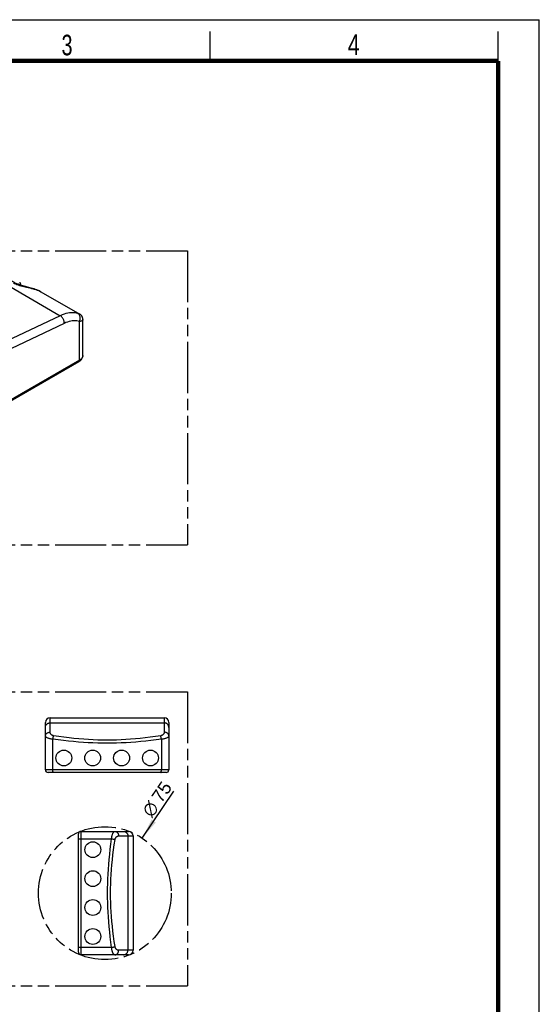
# Model space of a CAD drawing. Header units: millimetres. Extents: x 0 to 210, y 0 to 297.
# Tile 7 of 7: x 122 to 210, y 130 to 297. Entities that reach past the tile are written whole.
import ezdxf

# ---------------------------------------------------------------- set-up
doc = ezdxf.new("R2010")
doc.units = ezdxf.units.MM
doc.header["$LTSCALE"] = 19.36
doc.linetypes.add('PHANTOM', pattern=[0.8, 0.45, -0.05, 0.1, -0.05, 0.1, -0.05])
doc.layers.get('0').update_dxf_attribs({"linetype": 'CONTINUOUS'})
for name, color, linetype in [('DEFAULT_3', 7, 'PHANTOM'), ('Z_AXIS', 7, 'CONTINUOUS'), ('Z_DIM_2D', 7, 'CONTINUOUS')]:
    doc.layers.add(name, color=color, linetype=linetype)
doc.styles.add('TEXTSTYLE_2', font='txt', dxfattribs={"width": 0.75})
doc.styles.add('TEXTSTYLE_3', font='helveticaneueltw1g-ltcn.otf')
doc.styles.add('TEXTSTYLE_4', font='gdt', dxfattribs={"width": 0.7})
doc.dimstyles.new('DIMSTYLE_4', dxfattribs={"dimtxt": 2.2, "dimasz": 3.5, "dimexe": 1.5, "dimexo": 0, "dimtad": 1, "dimdec": 1, "dimdsep": 46, "dimtxsty": 'TEXTSTYLE_3', "dimblk": '_FILLED', "dimblk1": '_FILLED', "dimblk2": '_FILLED', "dimcen": 0.09, "dimclrt": 5, "dimadec": 0, "dimazin": 0, "dimtp": 0.2, "dimtm": 0.2, "dimtfac": 1, "dimtdec": 1, "dimtofl": 0, "dimtmove": 0, "dimatfit": 3, "dimldrblk": '_FILLED', "dimfxl": 0, "dimtolj": 1, "dimarcsym": 0})

# ---------------------------------------------------------------- blocks, each defined once
blk = doc.blocks.new('_FILLED')
at = {"color": 0, "linetype": 'ByBlock'}
blk.add_solid([(0, 0), (-1, 0.125), (-1, -0.125)], dxfattribs=at)
blk = doc.blocks.new('*D7')
at = {"layer": 'Z_DIM_2D', "color": 2, "linetype": 'Continuous'}
blk.add_line((142.4, 157.83), (147.8, 165.79), dxfattribs=at)
at = {"layer": 'Z_DIM_2D', "color": 2, "linetype": 'Continuous', "xscale": 3.5, "yscale": 3.5, "zscale": 3.5, "rotation": 235.8741162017}
blk.add_blockref('_FILLED', (142.4, 157.83), dxfattribs=at)
at = {"layer": 'Z_DIM_2D', "color": 5, "linetype": 'Continuous'}
for s, style, p in [('75', 'TEXTSTYLE_3', (145.68, 163.65)), ('n', 'TEXTSTYLE_4', (144.04, 161.22))]:
    blk.add_text(s, height=2.2, rotation=55.8741, dxfattribs=dict(at, style=style)).set_placement(p)

msp = doc.modelspace()

# ---------------------------------------------------------------- linework, layer by layer
at = {"color": 2, "linetype": 'Continuous'}
for p, q in [((0, 297), (210, 297)), ((210, 0), (210, 297)), ((154, 290), (154, 295)), ((203, 290), (203, 295))]:
    msp.add_line(p, q, dxfattribs=at)
at = {"color": 9, "linetype": 'Continuous'}
for p, q in [((110.143, 257.25), (128.472, 246.669)), ((124.859, 250.893), (124.959, 250.846)), ((124.919, 250.868), (124.959, 250.846)), ((124.959, 250.846), (125.183, 250.728)), ((128.472, 246.669), (118.259, 241.804)), ((129.143, 245.361), (118.963, 240.512)), ((131.738, 239.102), (131.738, 245.681)), ((131.738, 239.102), (79.311, 208.834)), ((126.721, 175.841), (126.721, 178.293)), ((146.161, 178.293), (146.161, 175.841)), ((126.721, 177.432), (146.161, 177.432)), ((127.21, 169.443), (127.21, 174.645)), ((145.672, 174.645), (145.672, 169.443)), ((146.941, 169.443), (125.941, 169.443)), ((132, 137.98), (132, 158.98)), ((132, 157.711), (137.202, 157.711)), ((138.398, 158.2), (140.85, 158.2)), ((139.989, 158.2), (139.989, 138.76)), ((137.202, 139.25), (132, 139.25)), ((140.85, 138.76), (138.398, 138.76))]:
    msp.add_line(p, q, dxfattribs=at)
at = {"color": 7, "linetype": 'Continuous'}
for p, q in [((121.554, 252.365), (121.554, 252.365)), ((124.919, 250.868), (124.919, 250.868)), ((124.977, 250.839), (124.919, 250.868)), ((125.183, 250.728), (125.183, 250.727)), ((132.324, 239.919), (132.324, 246.005)), ((131.614, 238.827), (79.187, 208.559)), ((125.941, 169.443), (125.941, 177.513)), ((126.721, 178.293), (146.161, 178.293)), ((146.941, 177.513), (146.941, 169.443)), ((146.491, 168.993), (126.391, 168.993)), ((131.55, 138.43), (131.55, 158.53)), ((132, 158.98), (140.07, 158.98)), ((140.85, 158.2), (140.85, 138.76)), ((140.07, 137.98), (132, 137.98))]:
    msp.add_line(p, q, dxfattribs=at)
at = {"color": 7, "linetype": 'Continuous', "const_width": 0.7}
for points in [[(7, 290), (203, 290)], [(203, 7), (203, 290)]]:
    msp.add_lwpolyline(points, dxfattribs=at)
at = {"color": 7, "linetype": 'Continuous'}
for points in [[(123.264, 251.423), (122.531, 251.612), (122.298, 251.674), (122.073, 251.738), (121.857, 251.802), (121.651, 251.869), (121.455, 251.937), (121.27, 252.006), (121.097, 252.077), (120.937, 252.149), (120.79, 252.221), (120.658, 252.293), (120.541, 252.363), (120.44, 252.43), (120.354, 252.493), (120.283, 252.551), (120.228, 252.601), (120.187, 252.643), (120.159, 252.675), (120.143, 252.696), (120.139, 252.702)], [(121.554, 252.365), (121.608, 252.267), (121.65, 252.164), (121.682, 252.057), (121.701, 251.946), (121.708, 251.85)], [(124.919, 250.868), (124.738, 250.951), (124.501, 251.047), (124.26, 251.134), (124.014, 251.214), (123.765, 251.288), (123.515, 251.357), (123.264, 251.423)], [(125.183, 250.728), (125.08, 250.785), (124.977, 250.839)], [(132.324, 246.004), (132.323, 246.04), (132.32, 246.089), (132.315, 246.139), (132.307, 246.187), (132.298, 246.234), (132.286, 246.28), (132.273, 246.325), (132.258, 246.369), (132.24, 246.412), (132.222, 246.453), (132.202, 246.493), (132.18, 246.531), (132.157, 246.569), (132.133, 246.604), (132.108, 246.638), (132.082, 246.671), (132.056, 246.701), (132.028, 246.73), (132.001, 246.757), (131.973, 246.783), (131.945, 246.807), (131.918, 246.829), (131.89, 246.849), (131.863, 246.868), (131.836, 246.886), (131.81, 246.901), (131.802, 246.906)], [(131.614, 238.827), (131.751, 238.915), (131.874, 239.011), (131.983, 239.113), (132.076, 239.221), (132.153, 239.332), (132.215, 239.446), (132.263, 239.562), (132.297, 239.68), (132.317, 239.799), (132.324, 239.919)]]:
    msp.add_lwpolyline(points, dxfattribs=at)
at = {"color": 9, "linetype": 'Continuous'}
for points in [[(120.516, 252.226), (120.698, 252.139), (120.891, 252.055), (121.095, 251.975), (121.31, 251.898), (121.535, 251.825), (121.768, 251.756), (122.008, 251.689), (122.249, 251.627), (122.483, 251.569), (122.707, 251.515)], [(121.554, 252.365), (121.565, 252.347), (121.604, 252.267), (121.633, 252.182), (121.652, 252.092), (121.659, 252), (121.656, 251.906), (121.65, 251.869)], [(122.707, 251.515), (123.283, 251.38), (123.446, 251.341), (123.595, 251.303), (123.736, 251.267), (123.876, 251.23), (124.012, 251.192), (124.147, 251.153), (124.278, 251.112), (124.405, 251.07), (124.527, 251.027), (124.643, 250.983), (124.754, 250.938), (124.859, 250.893)], [(131.454, 247.036), (131.193, 247.107), (130.92, 247.154), (130.638, 247.177), (130.347, 247.176), (130.048, 247.151), (129.742, 247.101), (129.431, 247.028), (129.114, 246.931), (128.794, 246.811), (128.472, 246.669)], [(129.143, 245.361), (129.146, 245.45), (129.141, 245.541), (129.13, 245.636), (129.111, 245.731), (129.086, 245.827), (129.055, 245.923), (129.017, 246.018), (128.973, 246.11), (128.924, 246.199), (128.869, 246.284), (128.811, 246.364), (128.748, 246.439), (128.682, 246.507), (128.614, 246.569), (128.543, 246.623), (128.472, 246.669)], [(131.744, 246.933), (131.711, 246.947), (131.671, 246.962), (131.625, 246.979), (131.573, 246.997), (131.516, 247.016), (131.454, 247.036)], [(131.738, 245.681), (131.784, 245.788), (131.82, 245.899), (131.846, 246.012), (131.861, 246.127), (131.866, 246.241), (131.859, 246.354), (131.842, 246.464), (131.814, 246.569), (131.776, 246.668), (131.729, 246.76), (131.672, 246.844), (131.607, 246.919), (131.534, 246.983), (131.454, 247.036)], [(131.802, 246.906), (131.79, 246.912), (131.77, 246.922), (131.744, 246.933)], [(131.738, 245.681), (131.51, 245.743), (131.274, 245.783), (131.028, 245.803), (130.774, 245.802), (130.514, 245.78), (130.248, 245.737), (129.977, 245.674), (129.701, 245.589), (129.423, 245.485), (129.143, 245.361)], [(132.324, 246.004), (132.322, 245.978), (132.308, 245.933), (132.281, 245.89), (132.24, 245.85), (132.187, 245.813), (132.12, 245.78), (132.041, 245.749), (131.95, 245.723), (131.849, 245.7), (131.738, 245.681)], [(132.324, 239.919), (132.318, 239.83), (132.296, 239.728), (132.259, 239.628), (132.207, 239.53), (132.14, 239.436), (132.059, 239.345), (131.965, 239.259), (131.857, 239.177), (131.738, 239.102)], [(131.614, 238.827), (131.645, 238.85), (131.673, 238.879), (131.696, 238.914), (131.714, 238.954), (131.727, 238.999), (131.735, 239.049), (131.738, 239.102)], [(125.941, 176.654), (125.945, 176.73), (125.956, 176.806), (125.975, 176.88), (126, 176.952), (126.033, 177.021), (126.073, 177.087), (126.118, 177.148), (126.17, 177.204), (126.226, 177.256), (126.288, 177.301), (126.353, 177.34), (126.423, 177.373), (126.495, 177.399), (126.569, 177.417), (126.645, 177.429), (126.721, 177.432)], [(125.941, 175.201), (125.946, 175.273), (125.961, 175.343), (125.985, 175.412), (126.018, 175.479), (126.061, 175.541), (126.111, 175.6), (126.17, 175.654), (126.235, 175.701), (126.306, 175.743), (126.383, 175.778), (126.463, 175.805), (126.548, 175.825), (126.634, 175.837), (126.721, 175.841)], [(127.33, 175.233), (127.279, 175.242), (127.229, 175.255), (127.178, 175.272), (127.128, 175.293), (127.079, 175.317), (127.032, 175.345), (126.987, 175.376), (126.944, 175.41), (126.904, 175.447), (126.867, 175.486), (126.834, 175.527), (126.805, 175.57), (126.78, 175.614), (126.759, 175.659), (126.742, 175.705), (126.731, 175.751), (126.723, 175.796), (126.721, 175.841)], [(146.161, 175.841), (146.159, 175.796), (146.152, 175.751), (146.14, 175.705), (146.123, 175.659), (146.102, 175.614), (146.077, 175.57), (146.048, 175.527), (146.015, 175.486), (145.978, 175.447), (145.938, 175.41), (145.896, 175.376), (145.85, 175.345), (145.803, 175.317), (145.754, 175.293), (145.704, 175.272), (145.653, 175.255), (145.603, 175.242), (145.552, 175.233)], [(146.941, 176.654), (146.937, 176.73), (146.926, 176.806), (146.907, 176.88), (146.882, 176.952), (146.849, 177.021), (146.81, 177.087), (146.764, 177.148), (146.713, 177.204), (146.656, 177.256), (146.594, 177.301), (146.529, 177.34), (146.46, 177.373), (146.388, 177.399), (146.313, 177.417), (146.238, 177.429), (146.161, 177.432)], [(146.941, 175.201), (146.936, 175.273), (146.922, 175.343), (146.897, 175.412), (146.864, 175.479), (146.822, 175.541), (146.771, 175.6), (146.713, 175.654), (146.647, 175.701), (146.576, 175.743), (146.5, 175.778), (146.419, 175.805), (146.335, 175.825), (146.248, 175.837), (146.161, 175.841)], [(127.21, 174.645), (127.104, 174.654), (126.998, 174.666), (126.893, 174.681), (126.788, 174.7), (126.686, 174.722), (126.588, 174.748), (126.494, 174.776), (126.405, 174.807), (126.322, 174.84), (126.246, 174.876), (126.177, 174.914), (126.116, 174.953), (126.063, 174.994), (126.02, 175.035), (125.985, 175.076), (125.961, 175.118), (125.946, 175.16), (125.941, 175.201)], [(127.21, 174.645), (127.222, 174.729), (127.235, 174.811), (127.249, 174.891), (127.264, 174.969), (127.28, 175.043), (127.297, 175.112), (127.313, 175.175), (127.33, 175.233)], [(145.672, 174.645), (144.768, 174.527), (143.881, 174.42), (143.012, 174.323), (142.157, 174.236), (141.316, 174.161), (140.486, 174.097), (139.666, 174.044), (138.853, 174.003), (138.046, 173.974), (137.243, 173.957), (136.441, 173.951), (135.64, 173.957), (134.837, 173.974), (134.03, 174.003), (133.217, 174.044), (132.396, 174.097), (131.566, 174.161), (130.725, 174.236), (129.871, 174.323), (129.001, 174.42), (128.114, 174.527), (127.21, 174.645)], [(145.552, 175.233), (144.66, 175.104), (143.784, 174.986), (142.926, 174.88), (142.083, 174.785), (141.253, 174.702), (140.434, 174.632), (139.624, 174.575), (138.822, 174.53), (138.025, 174.498), (137.232, 174.479), (136.441, 174.472), (135.651, 174.479), (134.858, 174.498), (134.061, 174.53), (133.259, 174.575), (132.449, 174.632), (131.63, 174.702), (130.799, 174.785), (129.956, 174.879), (129.098, 174.986), (128.222, 175.104), (127.33, 175.233)], [(145.672, 174.645), (145.66, 174.729), (145.647, 174.811), (145.633, 174.891), (145.618, 174.969), (145.602, 175.043), (145.586, 175.112), (145.569, 175.175), (145.552, 175.233)], [(146.941, 175.201), (146.936, 175.16), (146.921, 175.118), (146.897, 175.076), (146.862, 175.035), (146.819, 174.994), (146.766, 174.953), (146.705, 174.914), (146.636, 174.876), (146.56, 174.84), (146.477, 174.807), (146.388, 174.776), (146.294, 174.748), (146.196, 174.722), (146.094, 174.7), (145.99, 174.681), (145.884, 174.666), (145.778, 174.654), (145.672, 174.645)], [(127.28, 168.993), (127.272, 168.996), (127.264, 169.004), (127.257, 169.018), (127.25, 169.037), (127.243, 169.062), (127.236, 169.091), (127.231, 169.125), (127.225, 169.162), (127.221, 169.203), (127.217, 169.248), (127.214, 169.294), (127.212, 169.343), (127.211, 169.392), (127.21, 169.443)], [(145.603, 168.993), (145.61, 168.996), (145.618, 169.004), (145.625, 169.018), (145.633, 169.037), (145.639, 169.062), (145.646, 169.091), (145.652, 169.125), (145.657, 169.162), (145.661, 169.203), (145.665, 169.248), (145.668, 169.294), (145.67, 169.343), (145.671, 169.392), (145.672, 169.443)], [(131.55, 157.642), (131.553, 157.65), (131.561, 157.657), (131.575, 157.665), (131.594, 157.672), (131.619, 157.679), (131.648, 157.685), (131.681, 157.691), (131.719, 157.696), (131.76, 157.701), (131.804, 157.704), (131.851, 157.707), (131.9, 157.709), (131.949, 157.711), (132, 157.711)], [(137.202, 139.25), (137.084, 140.153), (136.977, 141.04), (136.88, 141.91), (136.793, 142.764), (136.718, 143.605), (136.654, 144.435), (136.601, 145.256), (136.56, 146.069), (136.531, 146.876), (136.514, 147.679), (136.508, 148.48), (136.514, 149.281), (136.531, 150.085), (136.56, 150.892), (136.601, 151.705), (136.654, 152.525), (136.718, 153.355), (136.793, 154.196), (136.88, 155.051), (136.977, 155.92), (137.084, 156.808), (137.202, 157.711)], [(137.79, 139.37), (137.661, 140.262), (137.543, 141.137), (137.436, 141.995), (137.342, 142.838), (137.259, 143.669), (137.189, 144.488), (137.132, 145.298), (137.087, 146.1), (137.055, 146.897), (137.036, 147.689), (137.029, 148.48), (137.036, 149.271), (137.055, 150.064), (137.087, 150.86), (137.132, 151.663), (137.189, 152.472), (137.259, 153.292), (137.342, 154.122), (137.436, 154.966), (137.543, 155.824), (137.661, 156.699), (137.79, 157.591)], [(137.202, 157.711), (137.211, 157.817), (137.223, 157.923), (137.238, 158.029), (137.257, 158.133), (137.279, 158.235), (137.304, 158.333), (137.333, 158.428), (137.364, 158.516), (137.397, 158.599), (137.433, 158.675), (137.471, 158.745), (137.51, 158.806), (137.55, 158.858), (137.592, 158.902), (137.633, 158.936), (137.675, 158.961), (137.717, 158.975), (137.758, 158.98)], [(137.202, 157.711), (137.286, 157.699), (137.368, 157.686), (137.448, 157.672), (137.526, 157.657), (137.6, 157.641), (137.669, 157.625), (137.732, 157.608), (137.79, 157.591)], [(137.758, 158.98), (137.829, 158.976), (137.9, 158.961), (137.969, 158.937), (138.036, 158.903), (138.098, 158.861), (138.157, 158.81), (138.21, 158.752), (138.258, 158.687), (138.3, 158.615), (138.335, 158.539), (138.362, 158.458), (138.382, 158.374), (138.394, 158.288), (138.398, 158.2)], [(137.79, 157.591), (137.799, 157.642), (137.812, 157.693), (137.829, 157.744), (137.85, 157.794), (137.874, 157.843), (137.902, 157.89), (137.933, 157.935), (137.967, 157.978), (138.003, 158.017), (138.043, 158.054), (138.084, 158.087), (138.127, 158.117), (138.171, 158.142), (138.216, 158.163), (138.262, 158.179), (138.308, 158.191), (138.353, 158.198), (138.398, 158.2)], [(139.211, 158.98), (139.287, 158.977), (139.363, 158.965), (139.437, 158.947), (139.509, 158.921), (139.578, 158.888), (139.643, 158.849), (139.705, 158.803), (139.761, 158.752), (139.813, 158.695), (139.858, 158.634), (139.897, 158.568), (139.93, 158.499), (139.956, 158.427), (139.974, 158.353), (139.985, 158.277), (139.989, 158.2)], [(131.55, 139.319), (131.553, 139.311), (131.561, 139.303), (131.575, 139.296), (131.594, 139.289), (131.619, 139.282), (131.648, 139.276), (131.681, 139.27), (131.719, 139.265), (131.76, 139.26), (131.804, 139.257), (131.851, 139.254), (131.9, 139.251), (131.949, 139.25), (132, 139.25)], [(137.202, 139.25), (137.286, 139.261), (137.368, 139.274), (137.448, 139.289), (137.526, 139.304), (137.6, 139.319), (137.669, 139.336), (137.732, 139.353), (137.79, 139.37)], [(137.758, 137.98), (137.717, 137.985), (137.675, 138), (137.633, 138.025), (137.592, 138.059), (137.55, 138.103), (137.51, 138.155), (137.471, 138.216), (137.433, 138.285), (137.397, 138.362), (137.364, 138.444), (137.333, 138.533), (137.304, 138.627), (137.279, 138.726), (137.257, 138.828), (137.238, 138.932), (137.223, 139.038), (137.211, 139.144), (137.202, 139.25)], [(138.398, 138.76), (138.353, 138.763), (138.308, 138.77), (138.262, 138.782), (138.216, 138.798), (138.171, 138.819), (138.127, 138.844), (138.084, 138.874), (138.043, 138.907), (138.003, 138.943), (137.967, 138.983), (137.933, 139.026), (137.902, 139.071), (137.874, 139.118), (137.85, 139.167), (137.829, 139.217), (137.812, 139.268), (137.799, 139.319), (137.79, 139.37)], [(137.758, 137.98), (137.829, 137.985), (137.9, 138), (137.969, 138.024), (138.036, 138.058), (138.098, 138.1), (138.157, 138.151), (138.21, 138.209), (138.258, 138.274), (138.3, 138.345), (138.335, 138.422), (138.362, 138.503), (138.382, 138.587), (138.394, 138.673), (138.398, 138.76)], [(139.211, 137.98), (139.287, 137.984), (139.363, 137.995), (139.437, 138.014), (139.509, 138.04), (139.578, 138.073), (139.643, 138.112), (139.705, 138.157), (139.761, 138.209), (139.813, 138.266), (139.858, 138.327), (139.897, 138.393), (139.93, 138.462), (139.956, 138.534), (139.974, 138.608), (139.985, 138.684), (139.989, 138.76)]]:
    msp.add_lwpolyline(points, dxfattribs=at)
at = {"color": 7, "linetype": 'Continuous'}
for centre, radius, start, end in [((126.721, 177.513), 0.78, 90, 180), ((146.161, 177.513), 0.78, 0, 90), ((126.391, 169.443), 0.45, 180, 270), ((146.491, 169.443), 0.45, 270, 360), ((132, 158.53), 0.45, 90, 180), ((140.07, 158.2), 0.78, 0, 90), ((132, 138.43), 0.45, 180, 270), ((140.07, 138.76), 0.78, 270, 360)]:
    msp.add_arc(centre, radius, start, end, dxfattribs=at)
at = {"layer": 'DEFAULT_3', "color": 7, "linetype": 'PHANTOM'}
for p, q in [((50.129, 257.68), (150.129, 257.68)), ((150.129, 257.68), (150.129, 207.68)), ((50.129, 207.68), (150.129, 207.68)), ((50.129, 182.68), (150.129, 182.68)), ((150.129, 182.68), (150.129, 132.68)), ((50.129, 132.68), (150.129, 132.68))]:
    msp.add_line(p, q, dxfattribs=at)
msp.add_circle((136.058, 148.466), 11.307, dxfattribs=at)
at = {"layer": 'Z_AXIS', "color": 7, "linetype": 'Continuous'}
msp.add_line((125.182, 250.728), (131.8, 246.907), dxfattribs=at)
for centre in [(129.061, 171.453), (133.981, 171.453), (138.901, 171.453), (143.821, 171.453), (134.01, 155.86), (134.01, 150.94), (134.01, 146.02), (134.01, 141.1)]:
    msp.add_circle(centre, 1.35, dxfattribs=at)

# ---------------------------------------------------------------- texts
at = {"color": 5, "linetype": 'Continuous', "style": 'TEXTSTYLE_2'}
for s, width, p in [('3', 0.714286, (128.684, 290.943)), ('4', 0.785714, (177.383, 290.991))]:
    msp.add_text(s, height=3.5, dxfattribs=dict(at, width=width)).set_placement(p)

# ---------------------------------------------------------------- dimensions: what is measured, and where the dimension line sits
at = {"layer": 'Z_DIM_2D', "color": 2, "linetype": 'Continuous'}
dim = msp.add_radius_dim(center=(136.058, 148.466), mpoint=(142.401, 157.825), text='%%c75', dimstyle='DIMSTYLE_4', dxfattribs=at)
dim.commit()
dim.dimension.update_dxf_attribs({"geometry": '*D7', "text_midpoint": (144.779, 164.275), "dimtype": 164})

doc.saveas('drawing.dxf')
